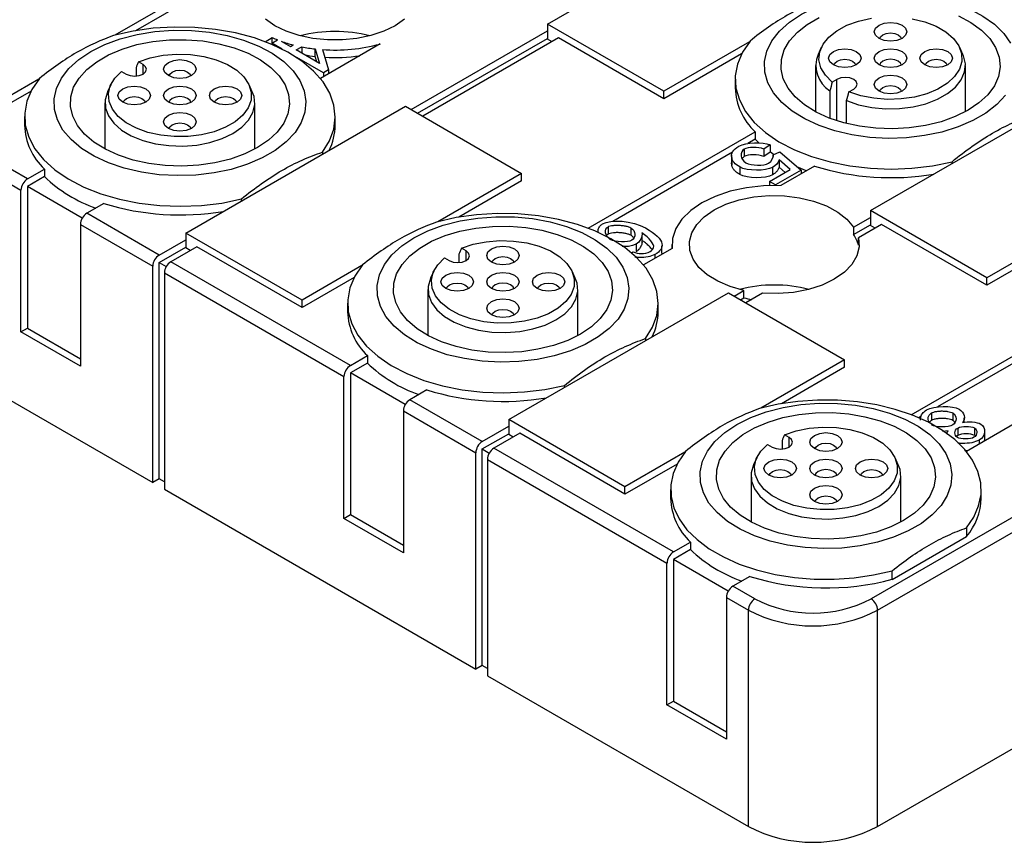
# Model space of a CAD drawing. Header units: millimetres. Extents: x 13 to 546, y 13 to 419.
# Tile 6 of 9: x 465 to 519, y 291 to 336. Entities that reach past the tile are written whole.
import ezdxf

# ---------------------------------------------------------------- set-up
doc = ezdxf.new("R2010")
doc.units = ezdxf.units.MM
doc.header["$LTSCALE"] = 2

msp = doc.modelspace()

# ---------------------------------------------------------------- linework, layer by layer
for p, q in [((493.813, 335.915), (505.833, 342.854)), ((474.721, 337.956), (470.139, 335.311)), ((474.721, 337.548), (471.274, 335.558)), ((493.813, 335.915), (493.813, 335.098)), ((500.177, 332.241), (493.813, 335.915)), ((478.362, 334.955), (478.747, 335.178)), ((478.747, 334.892), (478.747, 335.178)), ((486.353, 331.241), (493.813, 335.547)), ((478.721, 334.877), (479.034, 335.057)), ((479.294, 334.546), (478.721, 334.877)), ((478.721, 334.877), (478.721, 334.811)), ((479.232, 334.983), (479.745, 334.687)), ((479.745, 334.687), (479.903, 334.778)), ((480.064, 334.502), (480.361, 334.674)), ((480.361, 334.674), (480.361, 334.331)), ((484.65, 334.83), (481.385, 332.945)), ((486.706, 331.037), (493.813, 335.139)), ((494.414, 335.16), (486.989, 330.874)), ((494.06, 334.955), (493.813, 335.098)), ((500.177, 331.833), (494.414, 335.16)), ((504.866, 334.948), (500.177, 332.241)), ((508.8, 334.64), (508.624, 334.259)), ((516.548, 334.259), (516.372, 334.64)), ((481.341, 333.766), (480.064, 334.502)), ((481.092, 334.56), (481.341, 333.766)), ((481.092, 334.152), (481.092, 334.56)), ((481.185, 333.856), (481.092, 334.152)), ((481.498, 334.523), (481.834, 333.408)), ((504.439, 334.293), (500.177, 331.833)), ((471.68, 333.711), (471.423, 333.859)), ((471.68, 333.18), (471.68, 333.711)), ((481.55, 333.244), (480.091, 334.086)), ((508.486, 333.649), (508.486, 331.121)), ((516.686, 331.121), (516.686, 333.649)), ((465.352, 327.445), (455.523, 333.119)), ((470.504, 333.329), (470.761, 333.18)), ((471.293, 333.526), (471.293, 333.072)), ((481.834, 333.408), (481.55, 333.244)), ((481.55, 333.244), (481.55, 333.04)), ((481.834, 333.408), (481.834, 333.204)), ((455.169, 332.506), (464.998, 326.832)), ((465.975, 332.907), (462.7, 331.016)), ((469.909, 332.599), (469.734, 332.217)), ((477.657, 332.217), (477.482, 332.599)), ((504.086, 332.895), (504.086, 332.425)), ((509.652, 332.894), (509.395, 332.746)), ((509.652, 330.628), (509.652, 332.894)), ((511.49, 325.71), (523.511, 332.649)), ((465.548, 332.252), (462.7, 330.608)), ((500.177, 331.833), (500.177, 332.241)), ((509.264, 332.262), (509.264, 330.765)), ((510.314, 332.215), (510.571, 332.364)), ((469.595, 331.608), (469.595, 329.08)), ((474.014, 324.485), (486.035, 331.425)), ((477.795, 329.08), (477.795, 331.608)), ((486.035, 331.425), (492.398, 327.751)), ((510.184, 330.476), (510.184, 331.732)), ((465.195, 330.854), (465.195, 330.384)), ((482.195, 330.384), (482.195, 330.854)), ((496.04, 324.75), (505.174, 330.023)), ((505.174, 330.023), (505.174, 329.615)), ((505.174, 329.615), (504.781, 329.388)), ((505.377, 329.417), (505.174, 329.615)), ((505.991, 329.31), (505.656, 329.083)), ((505.991, 329.31), (505.991, 328.902)), ((481.5, 328.91), (481.5, 328.807)), ((503.943, 328.905), (497.392, 325.122)), ((503.885, 328.741), (503.885, 328.333)), ((504.579, 329.078), (504.579, 328.669)), ((505.656, 329.083), (505.656, 328.674)), ((505.991, 328.902), (505.656, 328.674)), ((506.157, 328.767), (506.525, 328.93)), ((506.157, 328.767), (506.157, 328.679)), ((506.525, 328.93), (507.705, 327.933)), ((503.893, 328.207), (503.892, 328.333)), ((503.893, 328.615), (503.893, 328.207)), ((507.094, 327.964), (506.489, 328.49)), ((506.489, 328.49), (506.489, 328.082)), ((515.954, 328.287), (515.954, 328.39)), ((465.352, 327.445), (466.283, 327.982)), ((466.283, 327.982), (466.283, 327.574)), ((492.398, 327.751), (487.817, 325.106)), ((492.398, 327.343), (492.398, 327.751)), ((504.335, 328.101), (504.335, 327.693)), ((505.967, 327.313), (507.094, 327.964)), ((506.131, 328.08), (506.131, 327.671)), ((507.705, 327.933), (506.299, 327.121)), ((506.812, 327.801), (506.489, 328.082)), ((508.427, 328.145), (506.578, 327.079)), ((507.705, 327.933), (507.705, 327.729)), ((466.283, 327.574), (465.352, 327.036)), ((492.398, 327.343), (488.952, 325.353)), ((506.299, 327.121), (505.967, 327.313)), ((505.967, 327.313), (505.967, 327.082)), ((506.299, 327.121), (506.299, 327.085)), ((464.998, 319.075), (464.998, 326.832)), ((465.352, 327.036), (465.352, 319.279)), ((468.354, 325.303), (465.352, 327.036)), ((469.536, 326.104), (468.604, 325.567)), ((477.064, 326.246), (477.064, 326.349)), ((472.564, 323.281), (468.604, 325.567)), ((511.49, 325.71), (511.49, 324.893)), ((517.854, 322.036), (511.49, 325.71)), ((468.251, 324.954), (472.211, 322.669)), ((468.251, 324.954), (468.251, 317.197)), ((510.567, 324.809), (511.49, 325.342)), ((510.567, 324.401), (511.49, 324.934)), ((512.091, 324.955), (510.827, 324.225)), ((517.854, 321.628), (512.091, 324.955)), ((474.014, 324.485), (474.014, 323.669)), ((480.378, 320.811), (474.014, 324.485)), ((497.126, 324.422), (497.047, 324.352)), ((497.126, 324.83), (497.126, 324.422)), ((498.38, 324.77), (498.38, 324.362)), ((510.567, 324.809), (510.567, 324.401)), ((511.738, 324.75), (511.49, 324.893)), ((522.544, 324.743), (517.854, 322.036)), ((472.564, 323.281), (474.014, 324.118)), ((498.665, 323.874), (498.665, 323.466)), ((498.988, 323.959), (498.988, 324.368)), ((510.827, 323.817), (510.827, 324.225)), ((522.116, 324.088), (517.854, 321.628)), ((472.564, 322.873), (474.014, 323.709)), ((474.615, 323.73), (473.201, 322.913)), ((474.261, 323.526), (474.014, 323.669)), ((480.378, 320.403), (474.615, 323.73)), ((488.97, 323.321), (488.97, 322.867)), ((489.358, 323.506), (489.101, 323.654)), ((489.358, 322.975), (489.358, 323.506)), ((498.408, 323.403), (498.494, 323.462)), ((500.634, 323.647), (499.063, 322.74)), ((500.08, 323.377), (500.08, 323.785)), ((500.622, 323.852), (500.622, 323.64)), ((472.564, 311.033), (472.564, 322.873)), ((472.564, 322.873), (472.95, 322.65)), ((483.029, 317.239), (473.201, 322.913)), ((488.181, 323.123), (488.439, 322.975)), ((499.687, 323.304), (499.687, 323.1)), ((472.211, 310.829), (472.211, 322.669)), ((472.847, 322.301), (472.847, 310.461)), ((472.847, 322.301), (482.676, 316.627)), ((483.653, 322.702), (480.378, 320.811)), ((487.587, 322.394), (487.411, 322.012)), ((495.335, 322.012), (495.159, 322.394)), ((483.225, 322.047), (480.378, 320.403)), ((517.854, 321.628), (517.854, 322.036)), ((487.273, 321.403), (487.273, 318.874)), ((491.691, 314.28), (503.712, 321.22)), ((495.473, 318.874), (495.473, 321.403)), ((503.712, 321.22), (510.076, 317.546)), ((504.03, 321.036), (504.565, 321.344)), ((504.565, 320.936), (504.565, 321.344)), ((505.577, 321.194), (504.667, 320.668)), ((455.169, 320.666), (472.211, 310.829)), ((480.378, 320.403), (480.378, 320.811)), ((482.873, 320.649), (482.873, 320.179)), ((499.873, 320.179), (499.873, 320.649)), ((504.384, 320.832), (504.565, 320.936)), ((539.81, 320.791), (511.526, 304.463)), ((511.879, 303.85), (540.164, 320.178)), ((513.718, 314.545), (522.851, 319.818)), ((464.998, 319.075), (465.352, 319.279)), ((468.251, 317.197), (464.998, 319.075)), ((465.352, 319.279), (468.251, 317.606)), ((499.177, 318.705), (499.177, 318.602)), ((522.151, 319.005), (515.154, 314.966)), ((526.104, 317.94), (516.741, 312.535)), ((483.029, 317.239), (483.961, 317.777)), ((483.961, 317.777), (483.961, 317.369)), ((510.076, 317.546), (505.495, 314.901)), ((510.076, 317.137), (510.076, 317.546)), ((483.961, 317.369), (483.029, 316.831)), ((510.076, 317.137), (506.629, 315.148)), ((482.676, 308.87), (482.676, 316.627)), ((483.029, 316.831), (483.029, 309.074)), ((486.032, 315.098), (483.029, 316.831)), ((487.213, 315.899), (486.282, 315.362)), ((494.741, 316.041), (494.741, 316.144)), ((490.242, 313.076), (486.282, 315.362)), ((485.928, 314.749), (489.888, 312.463)), ((485.928, 314.749), (485.928, 306.992)), ((498.055, 310.606), (491.691, 314.28)), ((491.691, 314.28), (491.691, 313.464)), ((514.272, 314.457), (514.133, 314.377)), ((514.833, 314.642), (514.833, 314.234)), ((515.989, 314.64), (515.989, 314.231)), ((516.626, 314.133), (516.626, 314.371)), ((490.242, 313.076), (491.691, 313.913)), ((515.737, 313.665), (515.434, 313.622)), ((516.265, 313.816), (516.265, 313.408)), ((517.181, 313.82), (517.181, 313.411)), ((517.74, 313.231), (517.74, 313.639)), ((490.242, 312.668), (491.691, 313.504)), ((492.292, 313.525), (490.878, 312.708)), ((491.939, 313.321), (491.691, 313.464)), ((498.055, 310.198), (492.292, 313.525)), ((506.648, 313.116), (506.648, 312.662)), ((507.036, 313.301), (506.778, 313.449)), ((507.036, 312.77), (507.036, 313.301)), ((516.265, 313.408), (516.187, 313.343)), ((517.444, 313.145), (517.444, 312.941)), ((517.721, 313.232), (517.704, 313.091)), ((490.242, 300.828), (490.242, 312.668)), ((490.242, 312.668), (490.628, 312.444)), ((500.707, 307.034), (490.878, 312.708)), ((505.859, 312.918), (506.116, 312.77)), ((516.814, 312.577), (516.63, 312.574)), ((489.888, 300.624), (489.888, 312.463)), ((490.525, 312.096), (490.525, 300.256)), ((490.525, 312.096), (500.353, 306.422)), ((501.331, 312.497), (498.055, 310.606)), ((505.265, 312.189), (505.089, 311.807)), ((513.013, 311.807), (512.837, 312.189)), ((500.903, 311.842), (498.055, 310.198)), ((472.564, 311.033), (472.211, 310.829)), ((472.847, 310.869), (472.564, 311.033)), ((504.951, 311.198), (504.951, 308.669)), ((513.151, 308.669), (513.151, 311.198)), ((472.847, 310.461), (489.888, 300.624)), ((498.055, 310.198), (498.055, 310.606)), ((500.551, 310.444), (500.551, 309.973)), ((517.551, 309.973), (517.551, 310.444)), ((482.676, 308.87), (483.029, 309.074)), ((485.928, 306.992), (482.676, 308.87)), ((483.029, 309.074), (485.928, 307.4)), ((511.879, 292.01), (540.164, 308.339)), ((516.739, 308.351), (516.739, 307.88)), ((512.677, 305.535), (516.739, 307.88)), ((500.707, 307.034), (501.638, 307.572)), ((501.638, 307.164), (500.707, 306.626)), ((501.638, 307.572), (501.638, 307.164)), ((503.71, 304.893), (500.707, 306.626)), ((500.707, 306.626), (500.707, 298.869)), ((500.353, 298.665), (500.353, 306.422)), ((504.891, 305.694), (503.96, 305.157)), ((512.677, 305.535), (512.677, 306.006)), ((505.162, 304.463), (503.96, 305.157)), ((503.606, 304.544), (504.808, 303.85)), ((503.606, 304.544), (503.606, 296.787)), ((504.808, 292.01), (504.808, 303.85)), ((511.879, 292.01), (511.879, 303.85)), ((490.242, 300.828), (489.888, 300.624)), ((490.525, 300.664), (490.242, 300.828)), ((490.525, 300.256), (504.808, 292.01)), ((500.353, 298.665), (500.707, 298.869)), ((503.606, 296.787), (500.353, 298.665)), ((500.707, 298.869), (503.606, 297.195))]:
    msp.add_line(p, q)
at = {"flags": 128}
for points in [[(507.707, 336.466), (508.47, 336.846), (509.32, 337.158), (510.24, 337.395), (511.209, 337.553), (512.208, 337.627), (513.216, 337.616), (514.209, 337.521), (515.169, 337.343), (516.073, 337.087), (516.903, 336.757), (517.64, 336.361), (518.27, 335.908), (518.779, 335.406), (519.156, 334.867)], [(518.886, 332.025), (518.41, 331.513), (517.809, 331.046), (517.096, 330.635), (516.288, 330.288), (515.401, 330.013), (514.453, 329.815), (513.466, 329.699), (512.46, 329.667), (511.457, 329.72), (510.478, 329.857), (509.544, 330.074), (508.675, 330.368), (507.889, 330.732), (507.203, 331.158), (506.632, 331.637), (506.188, 332.159), (505.88, 332.713), (505.715, 333.286), (505.697, 333.868), (505.825, 334.444), (506.098, 335.004), (506.509, 335.535), (507.049, 336.026), (507.707, 336.466)], [(516.829, 331.2), (516.132, 330.855), (515.351, 330.575), (514.506, 330.368), (513.616, 330.237), (512.701, 330.186), (511.784, 330.217), (510.886, 330.328), (510.028, 330.517), (509.229, 330.779), (508.509, 331.108), (507.885, 331.497), (507.371, 331.937), (506.979, 332.416), (506.719, 332.925), (506.596, 333.451), (506.614, 333.981), (506.771, 334.503), (507.065, 335.006), (507.489, 335.476), (508.031, 335.904), (508.681, 336.279)], [(516.314, 336.363), (516.988, 336.003), (517.559, 335.588), (518.013, 335.127), (518.34, 334.631), (518.532, 334.113), (518.585, 333.583), (518.497, 333.055), (518.271, 332.541), (517.911, 332.053), (517.427, 331.603), (516.829, 331.2)], [(481.5, 328.91), (481.881, 329.531), (482.114, 330.176), (482.195, 330.833), (482.124, 331.491), (481.9, 332.137), (481.528, 332.76), (481.015, 333.349), (480.37, 333.892), (479.605, 334.381), (478.733, 334.806), (477.771, 335.16), (476.734, 335.437), (475.643, 335.631), (474.517, 335.738), (473.376, 335.758), (472.241, 335.689), (471.132, 335.533), (470.07, 335.292)], [(485.99, 336.192), (485.469, 335.833), (484.848, 335.532), (484.146, 335.298), (483.384, 335.138), (482.586, 335.057), (481.775, 335.057), (480.977, 335.138), (480.216, 335.298), (479.514, 335.532), (478.893, 335.833), (478.372, 336.192)], [(509.395, 332.746), (509.02, 333.121), (508.776, 333.531), (508.672, 333.961), (508.712, 334.393), (508.894, 334.814), (509.212, 335.207), (509.653, 335.557), (510.203, 335.853), (510.839, 336.082), (511.54, 336.237)], [(513.765, 336.215), (514.456, 336.045), (515.079, 335.803), (515.61, 335.496), (516.029, 335.137), (516.323, 334.738), (516.479, 334.314), (516.492, 333.881), (516.362, 333.454), (516.093, 333.049), (515.696, 332.682), (515.184, 332.364), (514.577, 332.109), (513.896, 331.926), (513.168, 331.821), (512.418, 331.798), (511.675, 331.858), (510.964, 331.999), (510.314, 332.215)], [(512.586, 336.014), (512.926, 335.975), (513.215, 335.864), (513.407, 335.697), (513.475, 335.501), (513.407, 335.305), (513.215, 335.138), (512.926, 335.027), (512.586, 334.988), (512.246, 335.027), (511.958, 335.138), (511.765, 335.305), (511.698, 335.501), (511.765, 335.697), (511.958, 335.864), (512.246, 335.975), (512.586, 336.014)], [(468.816, 334.425), (469.579, 334.805), (470.429, 335.117), (471.349, 335.354), (472.318, 335.512), (473.318, 335.586), (474.325, 335.575), (475.319, 335.48), (476.278, 335.302), (477.182, 335.046), (478.012, 334.716), (478.749, 334.32), (479.38, 333.867), (479.889, 333.365), (480.266, 332.825), (480.502, 332.26), (480.594, 331.681), (480.539, 331.101), (480.338, 330.531), (479.996, 329.984), (479.519, 329.472), (478.918, 329.005), (478.205, 328.594), (477.397, 328.247), (476.51, 327.971), (475.562, 327.774), (474.575, 327.658), (473.569, 327.626), (472.566, 327.679), (471.587, 327.816), (470.653, 328.033), (469.784, 328.327), (468.998, 328.691), (468.312, 329.117), (467.741, 329.596), (467.297, 330.118), (466.989, 330.671), (466.824, 331.245), (466.806, 331.827), (466.934, 332.403), (467.207, 332.963), (467.618, 333.494), (468.158, 333.985), (468.816, 334.425)], [(511.989, 335.121), (512.032, 335.225), (512.162, 335.338), (512.357, 335.413), (512.586, 335.439)], [(512.586, 335.439), (512.816, 335.413), (513.011, 335.338), (513.141, 335.225), (513.184, 335.121)], [(477.938, 329.159), (477.241, 328.814), (476.46, 328.534), (475.615, 328.327), (474.725, 328.196), (473.81, 328.145), (472.893, 328.176), (471.995, 328.287), (471.137, 328.475), (470.338, 328.738), (469.618, 329.067), (468.994, 329.456), (468.48, 329.896), (468.089, 330.375), (467.828, 330.884), (467.705, 331.409), (467.723, 331.94), (467.881, 332.462), (468.174, 332.965), (468.598, 333.435), (469.141, 333.863), (469.79, 334.238), (470.531, 334.551), (471.346, 334.796), (472.217, 334.965), (473.122, 335.056), (474.04, 335.066), (474.95, 334.996), (475.831, 334.845), (476.662, 334.619), (477.424, 334.322), (478.098, 333.962), (478.668, 333.547), (479.122, 333.086), (479.449, 332.59), (479.642, 332.072), (479.694, 331.542), (479.607, 331.014), (479.38, 330.5), (479.02, 330.012), (478.536, 329.562), (477.938, 329.159)], [(504.898, 334.988), (504.482, 334.375), (504.212, 333.735), (504.092, 333.079), (504.126, 332.421), (504.313, 331.771), (504.648, 331.141), (505.127, 330.543), (505.74, 329.987), (506.477, 329.484), (507.324, 329.042), (508.265, 328.67), (509.285, 328.373), (510.364, 328.159), (511.483, 328.03), (512.623, 327.988), (513.761, 328.035), (514.878, 328.17), (515.954, 328.39)], [(471.423, 333.859), (472.074, 334.076), (472.784, 334.216), (473.527, 334.276), (474.277, 334.253), (475.006, 334.148), (475.686, 333.965), (476.293, 333.71), (476.805, 333.393), (477.202, 333.025), (477.471, 332.62), (477.602, 332.194), (477.588, 331.76), (477.432, 331.336), (477.139, 330.937), (476.719, 330.578), (476.188, 330.271), (475.565, 330.029), (474.874, 329.86), (474.14, 329.769), (473.389, 329.762), (472.65, 329.837), (471.949, 329.992), (471.312, 330.222), (470.762, 330.517), (470.321, 330.868), (470.003, 331.26), (469.821, 331.681), (469.781, 332.114), (469.885, 332.543), (470.129, 332.953), (470.504, 333.329)], [(509.198, 334.058), (509.265, 334.254), (509.458, 334.42), (509.746, 334.532), (510.086, 334.571), (510.426, 334.532), (510.715, 334.42), (510.907, 334.254), (510.975, 334.058), (510.907, 333.861), (510.715, 333.695), (510.426, 333.584), (510.086, 333.545), (509.746, 333.584), (509.458, 333.695), (509.265, 333.861), (509.198, 334.058)], [(510.184, 331.732), (510.841, 331.508), (511.559, 331.358), (512.312, 331.288), (513.075, 331.299), (513.821, 331.392), (514.524, 331.564), (515.16, 331.807), (515.707, 332.114), (516.146, 332.475), (516.461, 332.876), (516.642, 333.304), (516.683, 333.744), (516.582, 334.18), (516.548, 334.259)], [(511.958, 334.42), (512.246, 334.532), (512.586, 334.571), (512.926, 334.532), (513.215, 334.42), (513.407, 334.254), (513.475, 334.058), (513.407, 333.861), (513.215, 333.695), (512.926, 333.584), (512.586, 333.545), (512.246, 333.584), (511.958, 333.695), (511.765, 333.861), (511.698, 334.058), (511.765, 334.254), (511.958, 334.42)], [(515.975, 334.058), (515.907, 333.861), (515.715, 333.695), (515.426, 333.584), (515.086, 333.545), (514.746, 333.584), (514.458, 333.695), (514.265, 333.861), (514.198, 334.058), (514.265, 334.254), (514.458, 334.42), (514.746, 334.532), (515.086, 334.571), (515.426, 334.532), (515.715, 334.42), (515.907, 334.254), (515.975, 334.058)], [(470.761, 333.18), (470.972, 333.099), (471.221, 333.07), (471.469, 333.099), (471.68, 333.18), (471.821, 333.302), (471.871, 333.445), (471.821, 333.589), (471.68, 333.711)], [(473.695, 333.973), (474.036, 333.934), (474.324, 333.823), (474.516, 333.656), (474.584, 333.46), (474.516, 333.264), (474.324, 333.097), (474.036, 332.986), (473.695, 332.947), (473.355, 332.986), (473.067, 333.097), (472.875, 333.264), (472.807, 333.46), (472.875, 333.656), (473.067, 333.823), (473.355, 333.934), (473.695, 333.973)], [(509.489, 333.678), (509.532, 333.782), (509.662, 333.894), (509.857, 333.969), (510.086, 333.996), (510.316, 333.969), (510.511, 333.894), (510.641, 333.782), (510.684, 333.678)], [(512.162, 333.894), (512.032, 333.782), (511.989, 333.678)], [(513.184, 333.678), (513.141, 333.782), (513.011, 333.894), (512.816, 333.969), (512.586, 333.996), (512.357, 333.969), (512.162, 333.894)], [(514.489, 333.678), (514.532, 333.782), (514.662, 333.894), (514.857, 333.969), (515.086, 333.996), (515.316, 333.969), (515.511, 333.894), (515.641, 333.782), (515.684, 333.678)], [(473.098, 333.08), (473.141, 333.184), (473.271, 333.297), (473.466, 333.372), (473.695, 333.398)], [(473.695, 333.398), (473.925, 333.372), (474.12, 333.297), (474.25, 333.184), (474.293, 333.08)], [(512.586, 332.102), (512.246, 332.141), (511.958, 332.252), (511.765, 332.418), (511.698, 332.615), (511.765, 332.811), (511.958, 332.977), (512.246, 333.088), (512.586, 333.127), (512.926, 333.088), (513.215, 332.977), (513.407, 332.811), (513.475, 332.615), (513.407, 332.418), (513.215, 332.252), (512.926, 332.141), (512.586, 332.102)], [(466.008, 332.947), (465.591, 332.334), (465.321, 331.694), (465.201, 331.038), (465.235, 330.38), (465.422, 329.73), (465.757, 329.1), (466.236, 328.502), (466.849, 327.946), (467.586, 327.443), (468.433, 327.001), (469.374, 326.629), (470.394, 326.332), (471.473, 326.118), (472.593, 325.989), (473.732, 325.947), (474.87, 325.994), (475.988, 326.129), (477.064, 326.349)], [(470.307, 332.017), (470.375, 332.213), (470.567, 332.379), (470.855, 332.491), (471.195, 332.53), (471.536, 332.491), (471.824, 332.379), (472.016, 332.213), (472.084, 332.017), (472.016, 331.82), (471.824, 331.654), (471.536, 331.543), (471.195, 331.504), (470.855, 331.543), (470.567, 331.654), (470.375, 331.82), (470.307, 332.017)], [(473.067, 332.379), (473.355, 332.491), (473.695, 332.53), (474.036, 332.491), (474.324, 332.379), (474.516, 332.213), (474.584, 332.017), (474.516, 331.82), (474.324, 331.654), (474.036, 331.543), (473.695, 331.504), (473.355, 331.543), (473.067, 331.654), (472.875, 331.82), (472.807, 332.017), (472.875, 332.213), (473.067, 332.379)], [(477.084, 332.017), (477.016, 331.82), (476.824, 331.654), (476.536, 331.543), (476.195, 331.504), (475.855, 331.543), (475.567, 331.654), (475.375, 331.82), (475.307, 332.017), (475.375, 332.213), (475.567, 332.379), (475.855, 332.491), (476.195, 332.53), (476.536, 332.491), (476.824, 332.379), (477.016, 332.213), (477.084, 332.017)], [(510.571, 332.364), (510.712, 332.485), (510.761, 332.629), (510.712, 332.773), (510.571, 332.894), (510.36, 332.976), (510.111, 333.004), (509.863, 332.976), (509.652, 332.894)], [(511.989, 332.235), (512.032, 332.339), (512.162, 332.451), (512.357, 332.526), (512.586, 332.553), (512.816, 332.526), (513.011, 332.451), (513.141, 332.339), (513.184, 332.235)], [(469.734, 332.217), (469.726, 332.202), (469.605, 331.767), (469.625, 331.326), (469.786, 330.896), (470.082, 330.49), (470.504, 330.123), (471.036, 329.807), (471.66, 329.554), (472.355, 329.372), (473.097, 329.267), (473.859, 329.243), (474.615, 329.302), (475.34, 329.44), (476.007, 329.654), (476.595, 329.935), (477.082, 330.274), (477.451, 330.659), (477.691, 331.078), (477.792, 331.514), (477.752, 331.954), (477.657, 332.217)], [(470.598, 331.637), (470.641, 331.741), (470.771, 331.853), (470.966, 331.928), (471.195, 331.955), (471.425, 331.928), (471.62, 331.853), (471.75, 331.741), (471.793, 331.637)], [(474.293, 331.637), (474.25, 331.741), (474.12, 331.853), (473.925, 331.928), (473.695, 331.955), (473.466, 331.928), (473.271, 331.853)], [(475.598, 331.637), (475.641, 331.741), (475.771, 331.853), (475.966, 331.928), (476.195, 331.955), (476.425, 331.928), (476.62, 331.853), (476.75, 331.741), (476.793, 331.637)], [(473.271, 331.853), (473.141, 331.741), (473.098, 331.637)], [(473.695, 330.061), (473.355, 330.1), (473.067, 330.211), (472.875, 330.377), (472.807, 330.573), (472.875, 330.77), (473.067, 330.936), (473.355, 331.047), (473.695, 331.086), (474.036, 331.047), (474.324, 330.936), (474.516, 330.77), (474.584, 330.573), (474.516, 330.377), (474.324, 330.211), (474.036, 330.1), (473.695, 330.061)], [(473.098, 330.194), (473.141, 330.298), (473.271, 330.41), (473.466, 330.485), (473.695, 330.511), (473.925, 330.485), (474.12, 330.41), (474.25, 330.298), (474.293, 330.194)], [(506.193, 328.783), (506.179, 328.792), (505.991, 328.921)], [(507.985, 327.891), (507.929, 327.912), (507.55, 328.064)], [(506.578, 327.079), (505.629, 327.067), (504.696, 326.963), (503.808, 326.769), (502.989, 326.492), (502.263, 326.138), (501.65, 325.719), (501.17, 325.246), (500.834, 324.733), (500.654, 324.195), (500.634, 323.647)], [(504.565, 321.344), (503.81, 321.558), (503.133, 321.846), (502.558, 322.2), (502.102, 322.608), (501.781, 323.057), (501.606, 323.531), (501.581, 324.016), (501.708, 324.496), (501.983, 324.955), (502.396, 325.378), (502.934, 325.751), (503.58, 326.061), (504.312, 326.3), (505.107, 326.458), (505.938, 326.532), (506.779, 326.517), (507.601, 326.416), (508.378, 326.231), (509.085, 325.968), (509.698, 325.636), (510.197, 325.245), (510.567, 324.809)], [(499.177, 318.705), (499.558, 319.326), (499.792, 319.971), (499.873, 320.628), (499.801, 321.286), (499.578, 321.932), (499.206, 322.555), (498.693, 323.144), (498.048, 323.687), (497.283, 324.176), (496.411, 324.601), (495.448, 324.955), (494.412, 325.232), (493.321, 325.425), (492.195, 325.533), (491.054, 325.553), (489.919, 325.484), (488.81, 325.328), (487.747, 325.087)], [(486.494, 324.22), (487.257, 324.6), (488.107, 324.912), (489.026, 325.149), (489.996, 325.306), (490.995, 325.381), (492.002, 325.37), (492.996, 325.275), (493.955, 325.097), (494.859, 324.841), (495.689, 324.511), (496.427, 324.115), (497.057, 323.661), (497.566, 323.16), (497.943, 322.62), (498.18, 322.055), (498.272, 321.476), (498.217, 320.895), (498.016, 320.326), (497.673, 319.779), (497.196, 319.267), (496.595, 318.8), (495.883, 318.389), (495.075, 318.042), (494.187, 317.766), (493.24, 317.569), (492.253, 317.453), (491.247, 317.421), (490.244, 317.474), (489.265, 317.611), (488.331, 317.828), (487.461, 318.122), (486.676, 318.486), (485.99, 318.912), (485.419, 319.391), (484.975, 319.913), (484.667, 320.466), (484.502, 321.04), (484.484, 321.621), (484.612, 322.198), (484.885, 322.758), (485.295, 323.289), (485.836, 323.78), (486.494, 324.22)], [(495.616, 318.954), (494.918, 318.609), (494.138, 318.329), (493.293, 318.122), (492.402, 317.991), (491.488, 317.94), (490.571, 317.971), (489.673, 318.082), (488.814, 318.27), (488.016, 318.533), (487.296, 318.862), (486.672, 319.251), (486.158, 319.691), (485.766, 320.17), (485.506, 320.679), (485.383, 321.204), (485.401, 321.735), (485.558, 322.257), (485.852, 322.759), (486.275, 323.23), (486.818, 323.658), (487.468, 324.033), (488.209, 324.346), (489.024, 324.591), (489.894, 324.76), (490.799, 324.851), (491.718, 324.861), (492.628, 324.79), (493.509, 324.64), (494.34, 324.414), (495.101, 324.117), (495.775, 323.757), (496.346, 323.341), (496.8, 322.881), (497.127, 322.385), (497.319, 321.866), (497.372, 321.337), (497.284, 320.809), (497.058, 320.295), (496.698, 319.807), (496.214, 319.357), (495.616, 318.954)], [(489.101, 323.654), (489.751, 323.871), (490.461, 324.011), (491.205, 324.071), (491.955, 324.048), (492.683, 323.943), (493.363, 323.76), (493.971, 323.505), (494.483, 323.188), (494.88, 322.82), (495.149, 322.415), (495.279, 321.988), (495.266, 321.555), (495.11, 321.131), (494.816, 320.732), (494.396, 320.373), (493.865, 320.066), (493.243, 319.824), (492.552, 319.655), (491.817, 319.564), (491.067, 319.557), (490.327, 319.632), (489.626, 319.787), (488.989, 320.017), (488.44, 320.312), (487.998, 320.663), (487.681, 321.055), (487.499, 321.476), (487.459, 321.909), (487.563, 322.338), (487.807, 322.748), (488.181, 323.123)], [(510.827, 324.225), (510.868, 323.73), (510.749, 323.239), (510.477, 322.769), (510.059, 322.336), (509.51, 321.954), (508.85, 321.638), (508.1, 321.396), (507.285, 321.239), (506.435, 321.171), (505.577, 321.194)], [(488.439, 322.975), (488.65, 322.894), (488.898, 322.865), (489.147, 322.894), (489.358, 322.975), (489.499, 323.097), (489.548, 323.24), (489.499, 323.384), (489.358, 323.506)], [(491.373, 323.768), (491.713, 323.729), (492.001, 323.618), (492.194, 323.451), (492.262, 323.255), (492.194, 323.059), (492.001, 322.892), (491.713, 322.781), (491.373, 322.742), (491.033, 322.781), (490.745, 322.892), (490.552, 323.059), (490.485, 323.255), (490.552, 323.451), (490.745, 323.618), (491.033, 323.729), (491.373, 323.768)], [(490.775, 322.875), (490.819, 322.979), (490.949, 323.091), (491.144, 323.166), (491.373, 323.193)], [(491.373, 323.193), (491.603, 323.166), (491.797, 323.091), (491.927, 322.979), (491.971, 322.875)], [(483.685, 322.742), (483.269, 322.129), (482.998, 321.489), (482.879, 320.833), (482.913, 320.175), (483.099, 319.525), (483.435, 318.895), (483.914, 318.297), (484.527, 317.741), (485.264, 317.238), (486.11, 316.796), (487.052, 316.423), (488.072, 316.127), (489.151, 315.913), (490.27, 315.784), (491.409, 315.742), (492.548, 315.789), (493.665, 315.924), (494.741, 316.144)], [(487.985, 321.812), (488.052, 322.008), (488.245, 322.174), (488.533, 322.285), (488.873, 322.325), (489.213, 322.285), (489.501, 322.174), (489.694, 322.008), (489.762, 321.812), (489.694, 321.615), (489.501, 321.449), (489.213, 321.338), (488.873, 321.299), (488.533, 321.338), (488.245, 321.449), (488.052, 321.615), (487.985, 321.812)], [(490.745, 322.174), (491.033, 322.285), (491.373, 322.325), (491.713, 322.285), (492.001, 322.174), (492.194, 322.008), (492.262, 321.812), (492.194, 321.615), (492.001, 321.449), (491.713, 321.338), (491.373, 321.299), (491.033, 321.338), (490.745, 321.449), (490.552, 321.615), (490.485, 321.812), (490.552, 322.008), (490.745, 322.174)], [(494.762, 321.812), (494.694, 321.615), (494.501, 321.449), (494.213, 321.338), (493.873, 321.299), (493.533, 321.338), (493.245, 321.449), (493.052, 321.615), (492.985, 321.812), (493.052, 322.008), (493.245, 322.174), (493.533, 322.285), (493.873, 322.325), (494.213, 322.285), (494.501, 322.174), (494.694, 322.008), (494.762, 321.812)], [(487.411, 322.012), (487.404, 321.997), (487.282, 321.562), (487.302, 321.121), (487.463, 320.691), (487.76, 320.285), (488.182, 319.918), (488.714, 319.602), (489.338, 319.349), (490.033, 319.166), (490.774, 319.062), (491.536, 319.038), (492.293, 319.097), (493.017, 319.235), (493.685, 319.449), (494.272, 319.73), (494.759, 320.069), (495.129, 320.454), (495.369, 320.872), (495.47, 321.309), (495.429, 321.749), (495.335, 322.012)], [(488.275, 321.432), (488.319, 321.536), (488.449, 321.648), (488.644, 321.723), (488.873, 321.75), (489.103, 321.723), (489.297, 321.648), (489.427, 321.536), (489.471, 321.432)], [(491.971, 321.432), (491.927, 321.536), (491.797, 321.648), (491.603, 321.723), (491.373, 321.75), (491.144, 321.723), (490.949, 321.648)], [(493.275, 321.432), (493.319, 321.536), (493.449, 321.648), (493.644, 321.723), (493.873, 321.75), (494.103, 321.723), (494.297, 321.648), (494.427, 321.536), (494.471, 321.432)], [(490.949, 321.648), (490.819, 321.536), (490.775, 321.432)], [(491.373, 319.855), (491.033, 319.895), (490.745, 320.006), (490.552, 320.172), (490.485, 320.368), (490.552, 320.565), (490.745, 320.731), (491.033, 320.842), (491.373, 320.881), (491.713, 320.842), (492.001, 320.731), (492.194, 320.565), (492.262, 320.368), (492.194, 320.172), (492.001, 320.006), (491.713, 319.895), (491.373, 319.855)], [(490.775, 319.989), (490.819, 320.093), (490.949, 320.205), (491.144, 320.28), (491.373, 320.306), (491.603, 320.28), (491.797, 320.205), (491.927, 320.093), (491.971, 319.989)], [(516.739, 308.351), (517.141, 308.939), (517.41, 309.553), (517.539, 310.182), (517.527, 310.814), (517.374, 311.441), (517.082, 312.051), (516.657, 312.634), (516.105, 313.181), (515.436, 313.683), (514.661, 314.13), (513.793, 314.516), (512.845, 314.835), (511.835, 315.08), (510.778, 315.249), (509.692, 315.337), (508.596, 315.344), (507.508, 315.269), (506.445, 315.115), (505.425, 314.882)], [(504.172, 314.015), (504.934, 314.395), (505.784, 314.707), (506.704, 314.944), (507.674, 315.101), (508.673, 315.176), (509.68, 315.165), (510.674, 315.07), (511.633, 314.892), (512.537, 314.636), (513.367, 314.306), (514.105, 313.91), (514.735, 313.456), (515.244, 312.955), (515.621, 312.415), (515.858, 311.85), (515.95, 311.271), (515.895, 310.69), (515.693, 310.121), (515.351, 309.574), (514.874, 309.061), (514.273, 308.595), (513.561, 308.184), (512.752, 307.837), (511.865, 307.561), (510.918, 307.364), (509.931, 307.247), (508.925, 307.216), (507.922, 307.269), (506.943, 307.405), (506.008, 307.623), (505.139, 307.917), (504.353, 308.281), (503.667, 308.707), (503.096, 309.186), (502.652, 309.708), (502.344, 310.261), (502.18, 310.835), (502.161, 311.416), (502.29, 311.993), (502.562, 312.553), (502.973, 313.084), (503.513, 313.575), (504.172, 314.015)], [(513.293, 308.749), (512.596, 308.404), (511.816, 308.124), (510.97, 307.917), (510.08, 307.786), (509.166, 307.735), (508.249, 307.766), (507.35, 307.877), (506.492, 308.065), (505.694, 308.327), (504.974, 308.657), (504.35, 309.046), (503.836, 309.486), (503.444, 309.965), (503.184, 310.474), (503.061, 310.999), (503.078, 311.529), (503.236, 312.052), (503.53, 312.554), (503.953, 313.025), (504.496, 313.453), (505.145, 313.828), (505.886, 314.141), (506.702, 314.385), (507.572, 314.555), (508.477, 314.646), (509.395, 314.656), (510.306, 314.585), (511.187, 314.435), (512.018, 314.209), (512.779, 313.912), (513.453, 313.552), (514.024, 313.136), (514.478, 312.675), (514.805, 312.18), (514.997, 311.661), (515.05, 311.132), (514.962, 310.604), (514.735, 310.09), (514.376, 309.602), (513.891, 309.152), (513.293, 308.749)], [(506.778, 313.449), (507.429, 313.665), (508.139, 313.806), (508.883, 313.866), (509.632, 313.843), (510.361, 313.738), (511.041, 313.555), (511.648, 313.3), (512.16, 312.983), (512.558, 312.615), (512.827, 312.21), (512.957, 311.783), (512.944, 311.35), (512.787, 310.926), (512.494, 310.527), (512.074, 310.168), (511.543, 309.861), (510.921, 309.619), (510.23, 309.449), (509.495, 309.359), (508.744, 309.352), (508.005, 309.427), (507.304, 309.582), (506.667, 309.812), (506.118, 310.107), (505.676, 310.458), (505.358, 310.85), (505.176, 311.271), (505.136, 311.704), (505.24, 312.133), (505.484, 312.543), (505.859, 312.918)], [(506.116, 312.77), (506.327, 312.689), (506.576, 312.66), (506.825, 312.689), (507.036, 312.77), (507.176, 312.892), (507.226, 313.035), (507.176, 313.179), (507.036, 313.301)], [(509.051, 313.563), (509.391, 313.524), (509.679, 313.412), (509.872, 313.246), (509.939, 313.05), (509.872, 312.853), (509.679, 312.687), (509.391, 312.576), (509.051, 312.537), (508.711, 312.576), (508.423, 312.687), (508.23, 312.853), (508.162, 313.05), (508.23, 313.246), (508.423, 313.412), (508.711, 313.524), (509.051, 313.563)], [(508.453, 312.67), (508.497, 312.774), (508.627, 312.886), (508.821, 312.961), (509.051, 312.988)], [(509.051, 312.988), (509.28, 312.961), (509.475, 312.886), (509.605, 312.774), (509.649, 312.67)], [(501.363, 312.537), (500.96, 311.948), (500.692, 311.335), (500.563, 310.706), (500.575, 310.074), (500.728, 309.447), (501.02, 308.837), (501.445, 308.253), (501.996, 307.707), (502.665, 307.205), (503.441, 306.758), (504.309, 306.371), (505.256, 306.053), (506.267, 305.808), (507.324, 305.639), (508.409, 305.551), (509.505, 305.544), (510.594, 305.619), (511.657, 305.773), (512.677, 306.006)], [(505.662, 311.607), (505.73, 311.803), (505.923, 311.969), (506.211, 312.08), (506.551, 312.119), (506.891, 312.08), (507.179, 311.969), (507.372, 311.803), (507.439, 311.607), (507.372, 311.41), (507.179, 311.244), (506.891, 311.133), (506.551, 311.094), (506.211, 311.133), (505.923, 311.244), (505.73, 311.41), (505.662, 311.607)], [(508.423, 311.969), (508.711, 312.08), (509.051, 312.119), (509.391, 312.08), (509.679, 311.969), (509.872, 311.803), (509.939, 311.607), (509.872, 311.41), (509.679, 311.244), (509.391, 311.133), (509.051, 311.094), (508.711, 311.133), (508.423, 311.244), (508.23, 311.41), (508.162, 311.607), (508.23, 311.803), (508.423, 311.969)], [(512.439, 311.607), (512.372, 311.41), (512.179, 311.244), (511.891, 311.133), (511.551, 311.094), (511.211, 311.133), (510.923, 311.244), (510.73, 311.41), (510.662, 311.607), (510.73, 311.803), (510.923, 311.969), (511.211, 312.08), (511.551, 312.119), (511.891, 312.08), (512.179, 311.969), (512.372, 311.803), (512.439, 311.607)], [(505.089, 311.807), (505.082, 311.792), (504.96, 311.357), (504.98, 310.916), (505.141, 310.486), (505.438, 310.08), (505.859, 309.713), (506.391, 309.397), (507.016, 309.143), (507.711, 308.961), (508.452, 308.857), (509.214, 308.833), (509.97, 308.892), (510.695, 309.03), (511.362, 309.243), (511.95, 309.525), (512.437, 309.864), (512.807, 310.249), (513.046, 310.667), (513.148, 311.104), (513.107, 311.544), (513.013, 311.807)], [(505.953, 311.227), (505.997, 311.331), (506.127, 311.443), (506.321, 311.518), (506.551, 311.545), (506.78, 311.518), (506.975, 311.443), (507.105, 311.331), (507.149, 311.227)], [(509.649, 311.227), (509.605, 311.331), (509.475, 311.443), (509.28, 311.518), (509.051, 311.545), (508.821, 311.518), (508.627, 311.443)], [(510.953, 311.227), (510.997, 311.331), (511.127, 311.443), (511.321, 311.518), (511.551, 311.545), (511.78, 311.518), (511.975, 311.443), (512.105, 311.331), (512.149, 311.227)], [(508.627, 311.443), (508.497, 311.331), (508.453, 311.227)], [(509.051, 309.65), (508.711, 309.689), (508.423, 309.801), (508.23, 309.967), (508.162, 310.163), (508.23, 310.36), (508.423, 310.526), (508.711, 310.637), (509.051, 310.676), (509.391, 310.637), (509.679, 310.526), (509.872, 310.36), (509.939, 310.163), (509.872, 309.967), (509.679, 309.801), (509.391, 309.689), (509.051, 309.65)], [(508.453, 309.784), (508.497, 309.888), (508.627, 310), (508.821, 310.075), (509.051, 310.101), (509.28, 310.075), (509.475, 310), (509.605, 309.888), (509.649, 309.784)]]:
    msp.add_lwpolyline(points, dxfattribs=at)
for centre, radius, start, end in [((481.423, 341.154), 6.548, 245.8809, 248.6012), ((482.181, 327.761), 7.758, 75.8095, 104.1905), ((481.801, 342.19), 7.651, 250.3825, 255.6441), ((482.116, 343.545), 9.043, 258.8129, 263.5004), ((482.187, 343.779), 9.282, 265.745, 285.3864), ((482.123, 343.188), 9.095, 259.9091, 263.4936), ((482.182, 343.659), 9.569, 266.6593, 278.1316), ((510.155, 333.649), 1.648, 158.274, 237.2705), ((507.541, 332.542), 3.457, 181.9483, 226.7776), ((468.65, 330.501), 3.457, 181.9483, 226.7776), ((479.178, 330.401), 3.018, 332.6086, 359.6625), ((512.601, 341.647), 14.132, 252.817, 279.6088), ((465.766, 326.797), 0.768, 122.6055, 177.3945), ((471.631, 333.139), 7.718, 226.1388, 250.8116), ((473.711, 339.606), 14.132, 252.817, 279.6088), ((469.018, 324.92), 0.768, 122.6055, 177.3945), ((509.028, 323.365), 1.856, 14.0961, 33.9501), ((472.978, 322.634), 0.768, 122.6055, 177.3945), ((473.615, 322.266), 0.768, 122.6055, 177.3945), ((506.222, 313.882), 7.758, 75.8095, 104.1905), ((506.132, 328.063), 7.297, 257.5999, 261.0053), ((486.328, 320.296), 3.457, 181.9483, 226.7776), ((496.856, 320.196), 3.018, 332.6086, 359.6625), ((483.443, 316.592), 0.768, 122.6055, 177.3945), ((489.308, 322.934), 7.718, 226.1388, 250.8116), ((491.388, 329.401), 14.132, 252.817, 279.6088), ((486.696, 314.714), 0.768, 122.6055, 177.3945), ((490.656, 312.428), 0.768, 122.6055, 177.3945), ((491.292, 312.061), 0.768, 122.6055, 177.3945), ((504.006, 310.091), 3.457, 181.9483, 226.7776), ((514.259, 310.047), 3.293, 318.8623, 358.7255), ((506.986, 312.728), 7.718, 226.1388, 250.8116), ((501.121, 306.387), 0.768, 122.6055, 177.3945), ((509.06, 319.135), 14.072, 252.7676, 284.8934), ((504.374, 304.509), 0.768, 122.6055, 177.3945), ((505.576, 303.815), 0.768, 122.6055, 177.3945), ((508.344, 310.604), 6.917, 242.6097, 297.3903), ((511.112, 303.815), 0.768, 2.6055, 57.3945), ((508.344, 310.636), 7.652, 242.4805, 297.5195), ((508.344, 298.797), 7.652, 242.4805, 297.5195)]:
    msp.add_arc(centre, radius, start, end)
for points, knots in [([(508.961, 337.333), (508.288, 337.096), (507.613, 336.79), (506.596, 336.204), (506.256, 335.988), (505.575, 335.515), (505.235, 335.259), (504.898, 334.988)], [0, 0, 0, 0, 0.5, 0.5, 0.75, 0.75, 1, 1, 1, 1]), ([(470.07, 335.292), (469.397, 335.055), (468.722, 334.749), (467.705, 334.163), (467.365, 333.947), (466.684, 333.474), (466.344, 333.218), (466.008, 332.947)], [0, 0, 0, 0, 0.5, 0.5, 0.75, 0.75, 1, 1, 1, 1]), ([(515.954, 328.39), (516.687, 328.993), (517.424, 329.52), (518.536, 330.163), (518.909, 330.354), (519.654, 330.688), (520.024, 330.829), (520.391, 330.951)], [0, 0, 0, 0, 0.5, 0.5, 0.75, 0.75, 1, 1, 1, 1]), ([(477.064, 326.349), (477.796, 326.952), (478.533, 327.479), (479.645, 328.122), (480.018, 328.313), (480.763, 328.646), (481.133, 328.788), (481.5, 328.91)], [0, 0, 0, 0, 0.5, 0.5, 0.75, 0.75, 1, 1, 1, 1]), ([(504.335, 327.693), (504.304, 327.711), (504.243, 327.748), (504.162, 327.807), (504.091, 327.868), (504.03, 327.932), (503.98, 327.997), (503.94, 328.065), (503.91, 328.135), (503.899, 328.183), (503.893, 328.207)], [0, 0, 0, 0, 0.132379, 0.260901, 0.386381, 0.509694, 0.631761, 0.753533, 0.875965, 1, 1, 1, 1]), ([(504.579, 328.669), (504.537, 328.642), (504.487, 328.608), (504.472, 328.566), (504.47, 328.559)], [0, 0, 0, 0, 0.833135, 1, 1, 1, 1]), ([(506.489, 328.082), (506.481, 328.059), (506.465, 328.013), (506.43, 327.947), (506.387, 327.885), (506.336, 327.826), (506.276, 327.77), (506.208, 327.718), (506.157, 327.687), (506.131, 327.671)], [0, 0, 0, 0, 0.152006, 0.29922, 0.44262, 0.583262, 0.722265, 0.860787, 1, 1, 1, 1]), ([(487.747, 325.087), (487.075, 324.85), (486.399, 324.544), (485.382, 323.958), (485.043, 323.742), (484.362, 323.268), (484.022, 323.013), (483.685, 322.742)], [0, 0, 0, 0, 0.5, 0.5, 0.75, 0.75, 1, 1, 1, 1]), ([(496.589, 324.512), (496.584, 324.55), (496.569, 324.656), (496.641, 324.81), (496.74, 324.931), (496.816, 324.979), (496.832, 324.989)], [0, 0, 0, 0, 0.225985, 0.618485, 0.917836, 1, 1, 1, 1]), ([(498.665, 323.874), (498.598, 323.846), (498.455, 323.784), (498.186, 323.741), (497.996, 323.742), (497.901, 323.743)], [0, 0, 0, 0, 0.3030165, 0.6532356, 1, 1, 1, 1]), ([(498.538, 324.201), (498.529, 324.218), (498.512, 324.249), (498.474, 324.291), (498.433, 324.329), (498.398, 324.351), (498.38, 324.362)], [0, 0, 0, 0, 0.281131, 0.521273, 0.758649, 1, 1, 1, 1]), ([(498.987, 323.959), (498.987, 323.952), (498.985, 323.932), (498.978, 323.901), (498.966, 323.853), (498.948, 323.806), (498.926, 323.759), (498.907, 323.725), (498.88, 323.68), (498.849, 323.635), (498.813, 323.591), (498.784, 323.56), (498.75, 323.528), (498.712, 323.496), (498.681, 323.476), (498.665, 323.466)], [0, 0, 0, 0, 0.042773, 0.110064, 0.177352, 0.311992, 0.379275, 0.446557, 0.51384, 0.648474, 0.715761, 0.783054, 0.850354, 0.924822, 1, 1, 1, 1]), ([(499.534, 323.571), (499.534, 323.572), (499.524, 323.588), (499.492, 323.633), (499.446, 323.69), (499.395, 323.747), (499.341, 323.802), (499.283, 323.857), (499.221, 323.909), (499.159, 323.958), (499.083, 324.014), (499.018, 324.054), (498.988, 324.073)], [0, 0, 0, 0, 0.004915, 0.084861, 0.244814, 0.324756, 0.404697, 0.564632, 0.644574, 0.724516, 0.870999, 1, 1, 1, 1]), ([(500.074, 323.377), (500.076, 323.361), (500.079, 323.342), (500.071, 323.324), (500.07, 323.321)], [0, 0, 0, 0, 0.857834, 1, 1, 1, 1]), ([(499.687, 323.304), (499.567, 323.258), (499.315, 323.159), (498.921, 323.127), (498.687, 323.149), (498.609, 323.156)], [0, 0, 0, 0, 0.374778, 0.793967, 1, 1, 1, 1]), ([(494.741, 316.144), (495.474, 316.747), (496.21, 317.274), (497.323, 317.917), (497.696, 318.108), (498.441, 318.441), (498.811, 318.583), (499.177, 318.705)], [0, 0, 0, 0, 0.5, 0.5, 0.75, 0.75, 1, 1, 1, 1]), ([(505.425, 314.882), (504.752, 314.645), (504.077, 314.339), (503.06, 313.753), (502.72, 313.536), (502.04, 313.063), (501.7, 312.807), (501.363, 312.537)], [0, 0, 0, 0, 0.5, 0.5, 0.75, 0.75, 1, 1, 1, 1]), ([(514.23, 314.246), (514.228, 314.281), (514.222, 314.404), (514.301, 314.607), (514.47, 314.743), (514.551, 314.808)], [0, 0, 0, 0, 0.175874, 0.607688, 1, 1, 1, 1]), ([(514.708, 314.104), (514.688, 314.141), (514.643, 314.224), (514.642, 314.366), (514.681, 314.518), (514.785, 314.603), (514.833, 314.642)], [0, 0, 0, 0, 0.204292, 0.456916, 0.745498, 1, 1, 1, 1]), ([(514.833, 314.234), (514.788, 314.203), (514.73, 314.164), (514.712, 314.115), (514.708, 314.104)], [0, 0, 0, 0, 0.785611, 1, 1, 1, 1]), ([(516.112, 314.104), (516.098, 314.129), (516.071, 314.176), (516.015, 314.214), (515.989, 314.231)], [0, 0, 0, 0, 0.535887, 1, 1, 1, 1]), ([(515.68, 313.484), (515.679, 313.503), (515.675, 313.565), (515.711, 313.624), (515.737, 313.665)], [0, 0, 0, 0, 0.304225, 1, 1, 1, 1]), ([(517.444, 313.145), (517.313, 313.094), (517.039, 312.986), (516.617, 312.97), (516.357, 312.974), (516.275, 312.99), (516.273, 312.99)], [0, 0, 0, 0, 0.378068, 0.789532, 0.997077, 1, 1, 1, 1]), ([(512.677, 306.006), (513.349, 306.546), (514.025, 307.019), (515.042, 307.607), (515.381, 307.783), (516.062, 308.096), (516.402, 308.232), (516.739, 308.351)], [0, 0, 0, 0, 0.5, 0.5, 0.75, 0.75, 1, 1, 1, 1])]:
    msp.add_open_spline(points, degree=3, knots=knots)
for points in [[(471.423, 333.859), (471.38, 333.748), (471.336, 333.637), (471.293, 333.526)], [(509.395, 332.746), (509.351, 332.585), (509.308, 332.424), (509.264, 332.262)], [(510.184, 331.732), (510.227, 331.893), (510.27, 332.054), (510.314, 332.215)], [(504.292, 329.241), (504.678, 329.464), (505.598, 329.497), (505.991, 329.31)], [(503.893, 328.615), (503.846, 328.851), (503.979, 329.06), (504.292, 329.241)], [(504.579, 329.078), (504.324, 328.931), (504.359, 328.513), (504.671, 328.332)], [(505.656, 329.083), (505.348, 329.213), (504.788, 329.198), (504.579, 329.078)], [(505.656, 328.674), (505.348, 328.805), (504.788, 328.79), (504.579, 328.669)], [(505.917, 328.31), (506.086, 328.407), (506.202, 328.651), (506.157, 328.767)], [(504.335, 328.101), (504.078, 328.249), (503.93, 328.421), (503.893, 328.615)], [(504.671, 328.332), (504.969, 328.161), (505.646, 328.153), (505.917, 328.31)], [(506.489, 328.49), (506.437, 328.324), (506.318, 328.187), (506.131, 328.08)], [(506.131, 328.08), (505.76, 327.866), (504.738, 327.868), (504.335, 328.101)], [(506.131, 327.671), (505.76, 327.457), (504.738, 327.46), (504.335, 327.693)], [(496.832, 324.989), (497.268, 325.241), (498.453, 325.188), (499.186, 324.765)], [(497.248, 324.139), (496.944, 324.315), (496.903, 324.702), (497.126, 324.83)], [(497.126, 324.83), (497.154, 324.847), (497.236, 324.877), (497.411, 324.908), (497.621, 324.919), (497.846, 324.909), (498.064, 324.877), (498.253, 324.829), (498.346, 324.79), (498.38, 324.77)], [(498.38, 324.362), (498.346, 324.382), (498.253, 324.421), (498.064, 324.469), (497.846, 324.5), (497.621, 324.511), (497.411, 324.5), (497.236, 324.469), (497.154, 324.438), (497.126, 324.422)], [(498.38, 324.77), (498.654, 324.612), (498.665, 324.228), (498.43, 324.092)], [(498.975, 324.489), (499.042, 324.306), (498.863, 323.989), (498.665, 323.874)], [(499.622, 323.702), (499.667, 323.865), (499.396, 324.241), (498.975, 324.489)], [(499.186, 324.765), (499.733, 324.45), (500.029, 324.162), (500.075, 323.902)], [(498.43, 324.092), (498.19, 323.954), (497.542, 323.97), (497.248, 324.139)], [(500.075, 323.902), (500.115, 323.676), (499.986, 323.477), (499.687, 323.304)], [(489.101, 323.654), (489.057, 323.543), (489.014, 323.432), (488.97, 323.321)], [(498.494, 323.462), (498.663, 323.402), (498.806, 323.369), (498.926, 323.365)], [(498.926, 323.365), (499.12, 323.363), (499.286, 323.401), (499.424, 323.481)], [(499.424, 323.481), (499.534, 323.545), (499.6, 323.619), (499.622, 323.702)], [(514.551, 314.808), (514.969, 315.049), (515.978, 315.059), (516.349, 314.845)], [(514.833, 314.642), (514.864, 314.66), (514.947, 314.693), (515.117, 314.73), (515.315, 314.749), (515.521, 314.747), (515.716, 314.726), (515.882, 314.688), (515.961, 314.656), (515.989, 314.64)], [(516.349, 314.845), (516.625, 314.686), (516.718, 314.309), (516.524, 314.12)], [(515.989, 314.231), (515.961, 314.248), (515.882, 314.28), (515.716, 314.318), (515.521, 314.339), (515.315, 314.34), (515.117, 314.322), (514.947, 314.285), (514.864, 314.252), (514.833, 314.234)], [(515.989, 314.64), (516.232, 314.499), (516.237, 314.128), (515.991, 313.986)], [(516.524, 314.12), (516.821, 314.199), (517.323, 314.151), (517.526, 314.034)], [(515.991, 313.986), (515.741, 313.842), (515.081, 313.84), (514.829, 313.985)], [(516.245, 313.302), (516.062, 313.408), (516.064, 313.7), (516.265, 313.816)], [(516.265, 313.816), (516.47, 313.934), (516.981, 313.935), (517.181, 313.82)], [(517.181, 313.82), (517.358, 313.718), (517.354, 313.421), (517.153, 313.306)], [(517.526, 314.034), (517.834, 313.856), (517.811, 313.357), (517.444, 313.145)], [(506.778, 313.449), (506.735, 313.338), (506.691, 313.227), (506.648, 313.116)], [(517.153, 313.306), (516.957, 313.192), (516.435, 313.192), (516.245, 313.302)], [(517.181, 313.411), (516.981, 313.527), (516.47, 313.526), (516.265, 313.408)]]:
    msp.add_open_spline(points, degree=3)

doc.saveas('drawing.dxf')
